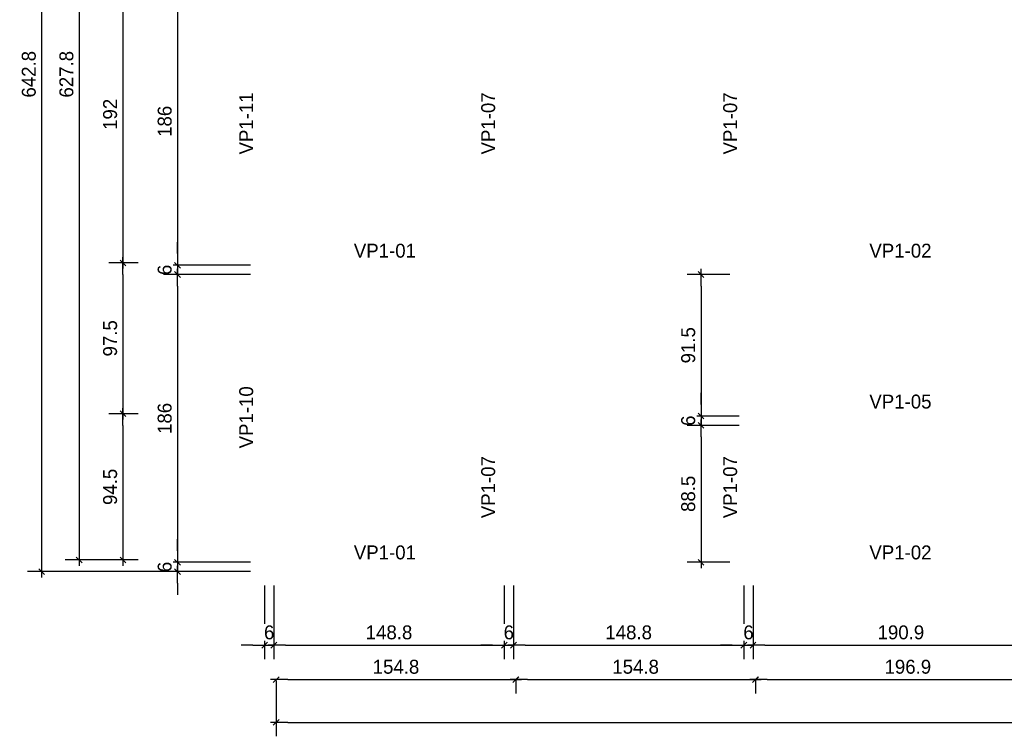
# Model space of a CAD drawing. Header units: millimetres. Extents: x 19442 to 19711, y 4351 to 4752.
# Tile 3 of 256: x 19442.45 to 19448.81, y 4514.73 to 4519.36. Entities that reach past the tile are written whole.
import ezdxf

# ---------------------------------------------------------------- set-up
doc = ezdxf.new("R2010")
doc.units = ezdxf.units.MM
doc.layers.add('0 @ 0.5', color=7, linetype='Continuous')
doc.layers.add('TEXTO @ 0.5', color=2, linetype='Continuous')
doc.styles.add('century gothic', font='GOTHIC.TTF')
doc.dimstyles.new('ANOTATIVE CM SMCONSTRUCCIONES', dxfattribs={"dimscale": 0, "dimtxt": 0.18, "dimasz": 0.15, "dimexe": 0.18, "dimexo": 0.18, "dimgap": 0.07, "dimtad": 1, "dimdec": 1, "dimlfac": 100, "dimdsep": 46, "dimtxsty": 'century gothic', "dimblk1": 'FLECHA1', "dimblk2": 'FLECHA1', "dimsah": 1, "dimcen": 0.18, "dimdle": 0.075, "dimclrd": 1, "dimclre": 1, "dimclrt": 2, "dimaunit": 1, "dimadec": 0, "dimazin": 2, "dimtfac": 0.75, "dimtdec": 1, "dimtix": 1, "dimtmove": 2, "dimatfit": 3, "dimfxl": 0.09, "dimtvp": 1.5, "dimtfill": 1, "dimtolj": 1, "dimtzin": 0, "dimarcsym": 0})

# ---------------------------------------------------------------- blocks, each defined once
blk = doc.blocks.new('FLECHA1')
at = {"color": 1}
blk.add_line((-1, 0), (0.496, 0), dxfattribs=at)
at = {"color": 4}
blk.add_line((-0.246, -0.248), (0.248, 0.25), dxfattribs=at)
blk = doc.blocks.new('*D422')
at = {"color": 1, "lineweight": -2, "transparency": 16777216}
for p, q in [((19443.2163, 4519.7075), (19443.0282, 4519.7075)), ((19443.1182, 4519.6325), (19443.1182, 4517.8625)), ((19443.2163, 4517.7875), (19443.0282, 4517.7875))]:
    blk.add_line(p, q, dxfattribs=at)
at = {"layer": 'Defpoints', "color": 0, "transparency": 16777216}
for p in [(19443.3063, 4519.7075), (19443.1182, 4517.7875), (19443.3063, 4517.7875)]:
    blk.add_point(p, dxfattribs=at)
at = {"color": 1, "lineweight": -2, "transparency": 16777216, "xscale": 0.075, "yscale": 0.075, "zscale": 0.075}
for p, rotation in [((19443.1182, 4519.7075), 90), ((19443.1182, 4517.7875), 270)]:
    blk.add_blockref('FLECHA1', p, dxfattribs=dict(at, rotation=rotation))
at = {"color": 2, "transparency": 16777216, "insert": (19443.0359, 4518.7475), "char_height": 0.09, "attachment_point": 5, "rotation": 90, "style": 'century gothic', "bg_fill": 3, "box_fill_scale": 1.1, "bg_fill_color": 256, "bg_fill_true_color": 13158600, "bg_fill_transparency": 0}
blk.add_mtext('\\A1;192', dxfattribs=at)
blk = doc.blocks.new('*D423')
at = {"color": 1, "lineweight": -2, "transparency": 16777216}
for p, q in [((19443.2163, 4522.1459), (19442.7458, 4522.1459)), ((19442.8358, 4522.0709), (19442.8358, 4515.9425)), ((19443.2163, 4515.8675), (19442.7458, 4515.8675))]:
    blk.add_line(p, q, dxfattribs=at)
at = {"layer": 'Defpoints', "color": 0, "transparency": 16777216}
for p in [(19443.3063, 4522.1459), (19442.8358, 4515.8675), (19443.3063, 4515.8675)]:
    blk.add_point(p, dxfattribs=at)
at = {"color": 1, "lineweight": -2, "transparency": 16777216, "xscale": 0.075, "yscale": 0.075, "zscale": 0.075}
for p, rotation in [((19442.8358, 4522.1459), 90), ((19442.8358, 4515.8675), 270)]:
    blk.add_blockref('FLECHA1', p, dxfattribs=dict(at, rotation=rotation))
at = {"color": 2, "transparency": 16777216, "insert": (19442.7535, 4519.0067), "char_height": 0.09, "attachment_point": 5, "rotation": 90, "style": 'century gothic', "bg_fill": 3, "box_fill_scale": 1.1, "bg_fill_color": 256, "bg_fill_true_color": 13158600, "bg_fill_transparency": 0}
blk.add_mtext('\\A1;627.8', dxfattribs=at)
blk = doc.blocks.new('*D424')
at = {"color": 1, "lineweight": -2, "transparency": 16777216}
for p, q in [((19447.2042, 4515.0891), (19447.2042, 4515.0046)), ((19447.2792, 4515.0946), (19449.098, 4515.0946)), ((19449.173, 4515.0994), (19449.173, 4515.0046))]:
    blk.add_line(p, q, dxfattribs=at)
at = {"layer": 'Defpoints', "color": 0, "transparency": 16777216}
for p in [(19447.2042, 4515.1791), (19449.173, 4515.1894), (19449.173, 4515.0946)]:
    blk.add_point(p, dxfattribs=at)
at = {"color": 1, "lineweight": -2, "transparency": 16777216, "xscale": 0.075, "yscale": 0.075, "zscale": 0.075, "rotation": 180}
blk.add_blockref('FLECHA1', (19447.2042, 4515.0946), dxfattribs=at)
at = {"color": 1, "lineweight": -2, "transparency": 16777216, "xscale": 0.075, "yscale": 0.075, "zscale": 0.075}
blk.add_blockref('FLECHA1', (19449.173, 4515.0946), dxfattribs=at)
at = {"color": 2, "transparency": 16777216, "insert": (19448.1886, 4515.1768), "char_height": 0.09, "attachment_point": 5, "style": 'century gothic', "bg_fill": 3, "box_fill_scale": 1.1, "bg_fill_color": 256, "bg_fill_true_color": 13158600, "bg_fill_transparency": 0}
blk.add_mtext('\\A1;196.9', dxfattribs=at)
blk = doc.blocks.new('*D427')
at = {"color": 1, "lineweight": -2, "transparency": 16777216}
for p, q in [((19454.2379, 4515.1494), (19454.2379, 4514.7279)), ((19444.108, 4515.0891), (19444.108, 4514.7279)), ((19444.183, 4514.8179), (19454.1629, 4514.8179))]:
    blk.add_line(p, q, dxfattribs=at)
at = {"layer": 'Defpoints', "color": 0, "transparency": 16777216}
for p in [(19444.108, 4515.1791), (19454.2379, 4515.2394), (19454.2379, 4514.8179)]:
    blk.add_point(p, dxfattribs=at)
at = {"color": 1, "lineweight": -2, "transparency": 16777216, "xscale": 0.075, "yscale": 0.075, "zscale": 0.075, "rotation": 180}
blk.add_blockref('FLECHA1', (19444.108, 4514.8179), dxfattribs=at)
at = {"color": 1, "lineweight": -2, "transparency": 16777216, "xscale": 0.075, "yscale": 0.075, "zscale": 0.075}
blk.add_blockref('FLECHA1', (19454.2379, 4514.8179), dxfattribs=at)
at = {"color": 2, "transparency": 16777216, "insert": (19449.173, 4514.9001), "char_height": 0.09, "attachment_point": 5, "style": 'century gothic', "bg_fill": 3, "box_fill_scale": 1.1, "bg_fill_color": 256, "bg_fill_true_color": 13158600, "bg_fill_transparency": 0}
blk.add_mtext('\\A1;1013', dxfattribs=at)
blk = doc.blocks.new('*D439')
at = {"color": 1, "lineweight": -2, "transparency": 16777216}
for p, q in [((19443.2163, 4517.7875), (19443.0282, 4517.7875)), ((19443.1182, 4517.7125), (19443.1182, 4516.8875)), ((19443.2163, 4516.8125), (19443.0282, 4516.8125))]:
    blk.add_line(p, q, dxfattribs=at)
at = {"layer": 'Defpoints', "color": 0, "transparency": 16777216}
for p in [(19443.3063, 4517.7875), (19443.1182, 4516.8125), (19443.3063, 4516.8125)]:
    blk.add_point(p, dxfattribs=at)
at = {"color": 1, "lineweight": -2, "transparency": 16777216, "xscale": 0.075, "yscale": 0.075, "zscale": 0.075}
for p, rotation in [((19443.1182, 4517.7875), 90), ((19443.1182, 4516.8125), 270)]:
    blk.add_blockref('FLECHA1', p, dxfattribs=dict(at, rotation=rotation))
at = {"color": 2, "transparency": 16777216, "insert": (19443.0359, 4517.3), "char_height": 0.09, "attachment_point": 5, "rotation": 90, "style": 'century gothic', "bg_fill": 3, "box_fill_scale": 1.1, "bg_fill_color": 256, "bg_fill_true_color": 13158600, "bg_fill_transparency": 0}
blk.add_mtext('\\A1;97.5', dxfattribs=at)
blk = doc.blocks.new('*D440')
at = {"color": 1, "lineweight": -2, "transparency": 16777216}
for p, q in [((19443.2163, 4516.8125), (19443.0282, 4516.8125)), ((19443.1182, 4516.7375), (19443.1182, 4515.9425)), ((19443.2163, 4515.8675), (19443.0282, 4515.8675))]:
    blk.add_line(p, q, dxfattribs=at)
at = {"layer": 'Defpoints', "color": 0, "transparency": 16777216}
for p in [(19443.3063, 4516.8125), (19443.1182, 4515.8675), (19443.3063, 4515.8675)]:
    blk.add_point(p, dxfattribs=at)
at = {"color": 1, "lineweight": -2, "transparency": 16777216, "xscale": 0.075, "yscale": 0.075, "zscale": 0.075}
for p, rotation in [((19443.1182, 4516.8125), 90), ((19443.1182, 4515.8675), 270)]:
    blk.add_blockref('FLECHA1', p, dxfattribs=dict(at, rotation=rotation))
at = {"color": 2, "transparency": 16777216, "insert": (19443.0359, 4516.34), "char_height": 0.09, "attachment_point": 5, "rotation": 90, "style": 'century gothic', "bg_fill": 3, "box_fill_scale": 1.1, "bg_fill_color": 256, "bg_fill_true_color": 13158600, "bg_fill_transparency": 0}
blk.add_mtext('\\A1;94.5', dxfattribs=at)
blk = doc.blocks.new('*D442')
at = {"color": 1, "lineweight": -2, "transparency": 16777216}
for p, q in [((19444.108, 4515.0891), (19444.108, 4515.0046)), ((19444.183, 4515.0946), (19445.5811, 4515.0946)), ((19445.6561, 4515.0891), (19445.6561, 4515.0046))]:
    blk.add_line(p, q, dxfattribs=at)
at = {"layer": 'Defpoints', "color": 0, "transparency": 16777216}
for p in [(19444.108, 4515.1791), (19445.6561, 4515.1791), (19445.6561, 4515.0946)]:
    blk.add_point(p, dxfattribs=at)
at = {"color": 1, "lineweight": -2, "transparency": 16777216, "xscale": 0.075, "yscale": 0.075, "zscale": 0.075, "rotation": 180}
blk.add_blockref('FLECHA1', (19444.108, 4515.0946), dxfattribs=at)
at = {"color": 1, "lineweight": -2, "transparency": 16777216, "xscale": 0.075, "yscale": 0.075, "zscale": 0.075}
blk.add_blockref('FLECHA1', (19445.6561, 4515.0946), dxfattribs=at)
at = {"color": 2, "transparency": 16777216, "insert": (19444.8821, 4515.1768), "char_height": 0.09, "attachment_point": 5, "style": 'century gothic', "bg_fill": 3, "box_fill_scale": 1.1, "bg_fill_color": 256, "bg_fill_true_color": 13158600, "bg_fill_transparency": 0}
blk.add_mtext('\\A1;154.8', dxfattribs=at)
blk = doc.blocks.new('*D443')
at = {"color": 1, "lineweight": -2, "transparency": 16777216}
for p, q in [((19445.6561, 4515.0891), (19445.6561, 4515.0046)), ((19445.7311, 4515.0946), (19447.1292, 4515.0946)), ((19447.2042, 4515.0891), (19447.2042, 4515.0046))]:
    blk.add_line(p, q, dxfattribs=at)
at = {"layer": 'Defpoints', "color": 0, "transparency": 16777216}
for p in [(19445.6561, 4515.1791), (19447.2042, 4515.1791), (19447.2042, 4515.0946)]:
    blk.add_point(p, dxfattribs=at)
at = {"color": 1, "lineweight": -2, "transparency": 16777216, "xscale": 0.075, "yscale": 0.075, "zscale": 0.075, "rotation": 180}
blk.add_blockref('FLECHA1', (19445.6561, 4515.0946), dxfattribs=at)
at = {"color": 1, "lineweight": -2, "transparency": 16777216, "xscale": 0.075, "yscale": 0.075, "zscale": 0.075}
blk.add_blockref('FLECHA1', (19447.2042, 4515.0946), dxfattribs=at)
at = {"color": 2, "transparency": 16777216, "insert": (19446.4302, 4515.1768), "char_height": 0.09, "attachment_point": 5, "style": 'century gothic', "bg_fill": 3, "box_fill_scale": 1.1, "bg_fill_color": 256, "bg_fill_true_color": 13158600, "bg_fill_transparency": 0}
blk.add_mtext('\\A1;154.8', dxfattribs=at)
blk = doc.blocks.new('*D460')
at = {"color": 1, "lineweight": -2, "transparency": 16777216}
for p, q in [((19443.943, 4519.6325), (19443.3806, 4519.6325)), ((19443.4706, 4519.5575), (19443.4706, 4517.8475)), ((19443.943, 4517.7725), (19443.3806, 4517.7725))]:
    blk.add_line(p, q, dxfattribs=at)
at = {"layer": 'Defpoints', "color": 0, "transparency": 16777216}
for p in [(19444.033, 4519.6325), (19443.4706, 4517.7725), (19444.033, 4517.7725)]:
    blk.add_point(p, dxfattribs=at)
at = {"color": 1, "lineweight": -2, "transparency": 16777216, "xscale": 0.075, "yscale": 0.075, "zscale": 0.075}
for p, rotation in [((19443.4706, 4519.6325), 90), ((19443.4706, 4517.7725), 270)]:
    blk.add_blockref('FLECHA1', p, dxfattribs=dict(at, rotation=rotation))
at = {"color": 2, "transparency": 16777216, "insert": (19443.3883, 4518.7025), "char_height": 0.09, "attachment_point": 5, "rotation": 90, "style": 'century gothic', "bg_fill": 3, "box_fill_scale": 1.1, "bg_fill_color": 256, "bg_fill_true_color": 13158600, "bg_fill_transparency": 0}
blk.add_mtext('\\A1;186', dxfattribs=at)
blk = doc.blocks.new('*D461')
at = {"color": 1, "lineweight": -2, "transparency": 16777216}
for p, q in [((19443.4706, 4517.8475), (19443.4706, 4517.9225)), ((19443.943, 4517.7725), (19443.3806, 4517.7725)), ((19443.4706, 4517.7725), (19443.4706, 4517.7125)), ((19443.943, 4517.7125), (19443.3806, 4517.7125)), ((19443.4706, 4517.6375), (19443.4706, 4517.5625))]:
    blk.add_line(p, q, dxfattribs=at)
at = {"layer": 'Defpoints', "color": 0, "transparency": 16777216}
for p in [(19444.033, 4517.7725), (19444.033, 4517.7125)]:
    blk.add_point(p, dxfattribs=at)
at = {"color": 1, "lineweight": -2, "transparency": 16777216, "xscale": 0.075, "yscale": 0.075, "zscale": 0.075}
for p, rotation in [((19443.4706, 4517.7725), 270), ((19443.4706, 4517.7125), 90)]:
    blk.add_blockref('FLECHA1', p, dxfattribs=dict(at, rotation=rotation))
at = {"color": 2, "transparency": 16777216, "insert": (19443.3883, 4517.7425), "char_height": 0.09, "attachment_point": 5, "rotation": 90, "style": 'century gothic', "bg_fill": 3, "box_fill_scale": 1.1, "bg_fill_color": 256, "bg_fill_true_color": 13158600, "bg_fill_transparency": 0}
blk.add_mtext('\\A1;6', dxfattribs=at)
at = {"layer": 'Defpoints', "color": 0, "transparency": 16777216}
blk.add_point((19443.4706, 4517.7125), dxfattribs=at)
blk = doc.blocks.new('*D462')
at = {"color": 1, "lineweight": -2, "transparency": 16777216}
for p, q in [((19443.943, 4517.7125), (19443.3806, 4517.7125)), ((19443.4706, 4517.6375), (19443.4706, 4515.9275)), ((19443.943, 4515.8525), (19443.3806, 4515.8525))]:
    blk.add_line(p, q, dxfattribs=at)
at = {"layer": 'Defpoints', "color": 0, "transparency": 16777216}
for p in [(19444.033, 4517.7125), (19443.4706, 4515.8525), (19444.033, 4515.8525)]:
    blk.add_point(p, dxfattribs=at)
at = {"color": 1, "lineweight": -2, "transparency": 16777216, "xscale": 0.075, "yscale": 0.075, "zscale": 0.075}
for p, rotation in [((19443.4706, 4517.7125), 90), ((19443.4706, 4515.8525), 270)]:
    blk.add_blockref('FLECHA1', p, dxfattribs=dict(at, rotation=rotation))
at = {"color": 2, "transparency": 16777216, "insert": (19443.3883, 4516.7825), "char_height": 0.09, "attachment_point": 5, "rotation": 90, "style": 'century gothic', "bg_fill": 3, "box_fill_scale": 1.1, "bg_fill_color": 256, "bg_fill_true_color": 13158600, "bg_fill_transparency": 0}
blk.add_mtext('\\A1;186', dxfattribs=at)
blk = doc.blocks.new('*D463')
at = {"color": 1, "lineweight": -2, "transparency": 16777216}
for p, q in [((19443.4706, 4515.9275), (19443.4706, 4516.0025)), ((19443.943, 4515.8525), (19443.3806, 4515.8525)), ((19443.4706, 4515.8525), (19443.4706, 4515.7925)), ((19443.943, 4515.7925), (19443.3806, 4515.7925)), ((19443.4706, 4515.7175), (19443.4706, 4515.6425))]:
    blk.add_line(p, q, dxfattribs=at)
at = {"layer": 'Defpoints', "color": 0, "transparency": 16777216}
for p in [(19444.033, 4515.8525), (19444.033, 4515.7925)]:
    blk.add_point(p, dxfattribs=at)
at = {"color": 1, "lineweight": -2, "transparency": 16777216, "xscale": 0.075, "yscale": 0.075, "zscale": 0.075}
for p, rotation in [((19443.4706, 4515.8525), 270), ((19443.4706, 4515.7925), 90)]:
    blk.add_blockref('FLECHA1', p, dxfattribs=dict(at, rotation=rotation))
at = {"color": 2, "transparency": 16777216, "insert": (19443.3883, 4515.8225), "char_height": 0.09, "attachment_point": 5, "rotation": 90, "style": 'century gothic', "bg_fill": 3, "box_fill_scale": 1.1, "bg_fill_color": 256, "bg_fill_true_color": 13158600, "bg_fill_transparency": 0}
blk.add_mtext('\\A1;6', dxfattribs=at)
at = {"layer": 'Defpoints', "color": 0, "transparency": 16777216}
blk.add_point((19443.4706, 4515.7925), dxfattribs=at)
blk = doc.blocks.new('*D464')
at = {"color": 1, "lineweight": -2, "transparency": 16777216}
for p, q in [((19447.0392, 4517.7125), (19446.7625, 4517.7125)), ((19446.8525, 4517.6375), (19446.8525, 4516.8725)), ((19447.0992, 4516.7975), (19446.7625, 4516.7975))]:
    blk.add_line(p, q, dxfattribs=at)
at = {"layer": 'Defpoints', "color": 0, "transparency": 16777216}
for p in [(19447.1292, 4517.7125), (19446.8525, 4516.7975), (19447.1892, 4516.7975)]:
    blk.add_point(p, dxfattribs=at)
at = {"color": 1, "lineweight": -2, "transparency": 16777216, "xscale": 0.075, "yscale": 0.075, "zscale": 0.075}
for p, rotation in [((19446.8525, 4517.7125), 90), ((19446.8525, 4516.7975), 270)]:
    blk.add_blockref('FLECHA1', p, dxfattribs=dict(at, rotation=rotation))
at = {"color": 2, "transparency": 16777216, "insert": (19446.7702, 4517.255), "char_height": 0.09, "attachment_point": 5, "rotation": 90, "style": 'century gothic', "bg_fill": 3, "box_fill_scale": 1.1, "bg_fill_color": 256, "bg_fill_true_color": 13158600, "bg_fill_transparency": 0}
blk.add_mtext('\\A1;91.5', dxfattribs=at)
blk = doc.blocks.new('*D465')
at = {"color": 1, "lineweight": -2, "transparency": 16777216}
for p, q in [((19446.8525, 4516.8725), (19446.8525, 4516.9475)), ((19447.0992, 4516.7975), (19446.7625, 4516.7975)), ((19446.8525, 4516.7975), (19446.8525, 4516.7375)), ((19447.0992, 4516.7375), (19446.7625, 4516.7375)), ((19446.8525, 4516.6625), (19446.8525, 4516.5875))]:
    blk.add_line(p, q, dxfattribs=at)
at = {"layer": 'Defpoints', "color": 0, "transparency": 16777216}
for p in [(19447.1892, 4516.7975), (19447.1892, 4516.7375)]:
    blk.add_point(p, dxfattribs=at)
at = {"color": 1, "lineweight": -2, "transparency": 16777216, "xscale": 0.075, "yscale": 0.075, "zscale": 0.075}
for p, rotation in [((19446.8525, 4516.7975), 270), ((19446.8525, 4516.7375), 90)]:
    blk.add_blockref('FLECHA1', p, dxfattribs=dict(at, rotation=rotation))
at = {"color": 2, "transparency": 16777216, "insert": (19446.7702, 4516.7675), "char_height": 0.09, "attachment_point": 5, "rotation": 90, "style": 'century gothic', "bg_fill": 3, "box_fill_scale": 1.1, "bg_fill_color": 256, "bg_fill_true_color": 13158600, "bg_fill_transparency": 0}
blk.add_mtext('\\A1;6', dxfattribs=at)
at = {"layer": 'Defpoints', "color": 0, "transparency": 16777216}
blk.add_point((19446.8525, 4516.7375), dxfattribs=at)
blk = doc.blocks.new('*D466')
at = {"color": 1, "lineweight": -2, "transparency": 16777216}
for p, q in [((19447.0992, 4516.7375), (19446.7625, 4516.7375)), ((19446.8525, 4516.6625), (19446.8525, 4515.9275)), ((19447.0392, 4515.8525), (19446.7625, 4515.8525))]:
    blk.add_line(p, q, dxfattribs=at)
at = {"layer": 'Defpoints', "color": 0, "transparency": 16777216}
for p in [(19447.1892, 4516.7375), (19446.8525, 4515.8525), (19447.1292, 4515.8525)]:
    blk.add_point(p, dxfattribs=at)
at = {"color": 1, "lineweight": -2, "transparency": 16777216, "xscale": 0.075, "yscale": 0.075, "zscale": 0.075}
for p, rotation in [((19446.8525, 4516.7375), 90), ((19446.8525, 4515.8525), 270)]:
    blk.add_blockref('FLECHA1', p, dxfattribs=dict(at, rotation=rotation))
at = {"color": 2, "transparency": 16777216, "insert": (19446.7702, 4516.295), "char_height": 0.09, "attachment_point": 5, "rotation": 90, "style": 'century gothic', "bg_fill": 3, "box_fill_scale": 1.1, "bg_fill_color": 256, "bg_fill_true_color": 13158600, "bg_fill_transparency": 0}
blk.add_mtext('\\A1;88.5', dxfattribs=at)
blk = doc.blocks.new('*D467')
at = {"color": 1, "lineweight": -2, "transparency": 16777216}
for p, q in [((19444.033, 4515.7025), (19444.033, 4515.2268)), ((19444.093, 4515.7025), (19444.093, 4515.2268)), ((19443.958, 4515.3168), (19443.883, 4515.3168)), ((19444.033, 4515.3168), (19444.093, 4515.3168)), ((19444.168, 4515.3168), (19444.243, 4515.3168))]:
    blk.add_line(p, q, dxfattribs=at)
at = {"layer": 'Defpoints', "color": 0, "transparency": 16777216}
for p in [(19444.033, 4515.7925), (19444.093, 4515.7925)]:
    blk.add_point(p, dxfattribs=at)
at = {"color": 1, "lineweight": -2, "transparency": 16777216, "xscale": 0.075, "yscale": 0.075, "zscale": 0.075}
blk.add_blockref('FLECHA1', (19444.033, 4515.3168), dxfattribs=at)
at = {"color": 1, "lineweight": -2, "transparency": 16777216, "xscale": 0.075, "yscale": 0.075, "zscale": 0.075, "rotation": 180}
blk.add_blockref('FLECHA1', (19444.093, 4515.3168), dxfattribs=at)
at = {"color": 2, "transparency": 16777216, "insert": (19444.063, 4515.3991), "char_height": 0.09, "attachment_point": 5, "style": 'century gothic', "bg_fill": 3, "box_fill_scale": 1.1, "bg_fill_color": 256, "bg_fill_true_color": 13158600, "bg_fill_transparency": 0}
blk.add_mtext('\\A1;6', dxfattribs=at)
at = {"layer": 'Defpoints', "color": 0, "transparency": 16777216}
blk.add_point((19444.093, 4515.3168), dxfattribs=at)
blk = doc.blocks.new('*D468')
at = {"color": 1, "lineweight": -2, "transparency": 16777216}
for p, q in [((19444.093, 4515.7025), (19444.093, 4515.2268)), ((19445.5811, 4515.7025), (19445.5811, 4515.2268)), ((19444.168, 4515.3168), (19445.5061, 4515.3168))]:
    blk.add_line(p, q, dxfattribs=at)
at = {"layer": 'Defpoints', "color": 0, "transparency": 16777216}
for p in [(19444.093, 4515.7925), (19445.5811, 4515.7925), (19445.5811, 4515.3168)]:
    blk.add_point(p, dxfattribs=at)
at = {"color": 1, "lineweight": -2, "transparency": 16777216, "xscale": 0.075, "yscale": 0.075, "zscale": 0.075, "rotation": 180}
blk.add_blockref('FLECHA1', (19444.093, 4515.3168), dxfattribs=at)
at = {"color": 1, "lineweight": -2, "transparency": 16777216, "xscale": 0.075, "yscale": 0.075, "zscale": 0.075}
blk.add_blockref('FLECHA1', (19445.5811, 4515.3168), dxfattribs=at)
at = {"color": 2, "transparency": 16777216, "insert": (19444.8371, 4515.3991), "char_height": 0.09, "attachment_point": 5, "style": 'century gothic', "bg_fill": 3, "box_fill_scale": 1.1, "bg_fill_color": 256, "bg_fill_true_color": 13158600, "bg_fill_transparency": 0}
blk.add_mtext('\\A1;148.8', dxfattribs=at)
blk = doc.blocks.new('*D469')
at = {"color": 1, "lineweight": -2, "transparency": 16777216}
for p, q in [((19445.5811, 4515.7025), (19445.5811, 4515.2268)), ((19445.6411, 4515.7025), (19445.6411, 4515.2268)), ((19445.5061, 4515.3168), (19445.4311, 4515.3168)), ((19445.5811, 4515.3168), (19445.6411, 4515.3168)), ((19445.7161, 4515.3168), (19445.7911, 4515.3168))]:
    blk.add_line(p, q, dxfattribs=at)
at = {"layer": 'Defpoints', "color": 0, "transparency": 16777216}
for p in [(19445.5811, 4515.7925), (19445.6411, 4515.7925)]:
    blk.add_point(p, dxfattribs=at)
at = {"color": 1, "lineweight": -2, "transparency": 16777216, "xscale": 0.075, "yscale": 0.075, "zscale": 0.075}
blk.add_blockref('FLECHA1', (19445.5811, 4515.3168), dxfattribs=at)
at = {"color": 1, "lineweight": -2, "transparency": 16777216, "xscale": 0.075, "yscale": 0.075, "zscale": 0.075, "rotation": 180}
blk.add_blockref('FLECHA1', (19445.6411, 4515.3168), dxfattribs=at)
at = {"color": 2, "transparency": 16777216, "insert": (19445.6111, 4515.3991), "char_height": 0.09, "attachment_point": 5, "style": 'century gothic', "bg_fill": 3, "box_fill_scale": 1.1, "bg_fill_color": 256, "bg_fill_true_color": 13158600, "bg_fill_transparency": 0}
blk.add_mtext('\\A1;6', dxfattribs=at)
at = {"layer": 'Defpoints', "color": 0, "transparency": 16777216}
blk.add_point((19445.6411, 4515.3168), dxfattribs=at)
blk = doc.blocks.new('*D470')
at = {"color": 1, "lineweight": -2, "transparency": 16777216}
for p, q in [((19445.6411, 4515.7025), (19445.6411, 4515.2268)), ((19447.1292, 4515.7025), (19447.1292, 4515.2268)), ((19445.7161, 4515.3168), (19447.0542, 4515.3168))]:
    blk.add_line(p, q, dxfattribs=at)
at = {"layer": 'Defpoints', "color": 0, "transparency": 16777216}
for p in [(19445.6411, 4515.7925), (19447.1292, 4515.7925), (19447.1292, 4515.3168)]:
    blk.add_point(p, dxfattribs=at)
at = {"color": 1, "lineweight": -2, "transparency": 16777216, "xscale": 0.075, "yscale": 0.075, "zscale": 0.075, "rotation": 180}
blk.add_blockref('FLECHA1', (19445.6411, 4515.3168), dxfattribs=at)
at = {"color": 1, "lineweight": -2, "transparency": 16777216, "xscale": 0.075, "yscale": 0.075, "zscale": 0.075}
blk.add_blockref('FLECHA1', (19447.1292, 4515.3168), dxfattribs=at)
at = {"color": 2, "transparency": 16777216, "insert": (19446.3852, 4515.3991), "char_height": 0.09, "attachment_point": 5, "style": 'century gothic', "bg_fill": 3, "box_fill_scale": 1.1, "bg_fill_color": 256, "bg_fill_true_color": 13158600, "bg_fill_transparency": 0}
blk.add_mtext('\\A1;148.8', dxfattribs=at)
blk = doc.blocks.new('*D471')
at = {"color": 1, "lineweight": -2, "transparency": 16777216}
for p, q in [((19447.1292, 4515.7025), (19447.1292, 4515.2268)), ((19447.1892, 4515.7025), (19447.1892, 4515.2268)), ((19447.0542, 4515.3168), (19446.9792, 4515.3168)), ((19447.1292, 4515.3168), (19447.1892, 4515.3168)), ((19447.2642, 4515.3168), (19447.3392, 4515.3168))]:
    blk.add_line(p, q, dxfattribs=at)
at = {"layer": 'Defpoints', "color": 0, "transparency": 16777216}
for p in [(19447.1292, 4515.7925), (19447.1892, 4515.7925)]:
    blk.add_point(p, dxfattribs=at)
at = {"color": 1, "lineweight": -2, "transparency": 16777216, "xscale": 0.075, "yscale": 0.075, "zscale": 0.075}
blk.add_blockref('FLECHA1', (19447.1292, 4515.3168), dxfattribs=at)
at = {"color": 1, "lineweight": -2, "transparency": 16777216, "xscale": 0.075, "yscale": 0.075, "zscale": 0.075, "rotation": 180}
blk.add_blockref('FLECHA1', (19447.1892, 4515.3168), dxfattribs=at)
at = {"color": 2, "transparency": 16777216, "insert": (19447.1592, 4515.3991), "char_height": 0.09, "attachment_point": 5, "style": 'century gothic', "bg_fill": 3, "box_fill_scale": 1.1, "bg_fill_color": 256, "bg_fill_true_color": 13158600, "bg_fill_transparency": 0}
blk.add_mtext('\\A1;6', dxfattribs=at)
at = {"layer": 'Defpoints', "color": 0, "transparency": 16777216}
blk.add_point((19447.1892, 4515.3168), dxfattribs=at)
blk = doc.blocks.new('*D472')
at = {"color": 1, "lineweight": -2, "transparency": 16777216}
for p, q in [((19447.1892, 4515.7025), (19447.1892, 4515.2268)), ((19449.098, 4515.7025), (19449.098, 4515.2268)), ((19447.2642, 4515.3168), (19449.023, 4515.3168))]:
    blk.add_line(p, q, dxfattribs=at)
at = {"layer": 'Defpoints', "color": 0, "transparency": 16777216}
for p in [(19447.1892, 4515.7925), (19449.098, 4515.7925), (19449.098, 4515.3168)]:
    blk.add_point(p, dxfattribs=at)
at = {"color": 1, "lineweight": -2, "transparency": 16777216, "xscale": 0.075, "yscale": 0.075, "zscale": 0.075, "rotation": 180}
blk.add_blockref('FLECHA1', (19447.1892, 4515.3168), dxfattribs=at)
at = {"color": 1, "lineweight": -2, "transparency": 16777216, "xscale": 0.075, "yscale": 0.075, "zscale": 0.075}
blk.add_blockref('FLECHA1', (19449.098, 4515.3168), dxfattribs=at)
at = {"color": 2, "transparency": 16777216, "insert": (19448.1436, 4515.3991), "char_height": 0.09, "attachment_point": 5, "style": 'century gothic', "bg_fill": 3, "box_fill_scale": 1.1, "bg_fill_color": 256, "bg_fill_true_color": 13158600, "bg_fill_transparency": 0}
blk.add_mtext('\\A1;190.9', dxfattribs=at)
blk = doc.blocks.new('*D740')
at = {"color": 1, "lineweight": -2, "transparency": 16777216}
for p, q in [((19443.943, 4522.2209), (19442.5027, 4522.2209)), ((19442.5927, 4522.1459), (19442.5927, 4515.8675)), ((19443.943, 4515.7925), (19442.5027, 4515.7925))]:
    blk.add_line(p, q, dxfattribs=at)
at = {"layer": 'Defpoints', "color": 0, "transparency": 16777216}
for p in [(19444.033, 4522.2209), (19442.5927, 4515.7925), (19444.033, 4515.7925)]:
    blk.add_point(p, dxfattribs=at)
at = {"color": 1, "lineweight": -2, "transparency": 16777216, "xscale": 0.075, "yscale": 0.075, "zscale": 0.075}
for p, rotation in [((19442.5927, 4522.2209), 90), ((19442.5927, 4515.7925), 270)]:
    blk.add_blockref('FLECHA1', p, dxfattribs=dict(at, rotation=rotation))
at = {"color": 2, "transparency": 16777216, "insert": (19442.5105, 4519.0067), "char_height": 0.09, "attachment_point": 5, "rotation": 90, "style": 'century gothic', "bg_fill": 3, "box_fill_scale": 1.1, "bg_fill_color": 256, "bg_fill_true_color": 13158600, "bg_fill_transparency": 0}
blk.add_mtext('\\A1;642.8', dxfattribs=at)

msp = doc.modelspace()

# ---------------------------------------------------------------- texts
at = {"layer": 'TEXTO @ 0.5', "color": 2, "char_height": 0.09, "width": 0.238534, "attachment_point": 1, "rotation": 90, "style": 'century gothic'}
for insert in [(19445.4326, 4518.4883), (19446.9957, 4518.4883), (19445.4326, 4516.1375)]:
    msp.add_mtext('VP1-07', dxfattribs=dict(at, insert=insert))
at = {"layer": 'TEXTO @ 0.5', "color": 2, "char_height": 0.09, "width": 0.238534, "attachment_point": 1, "style": 'century gothic'}
for s, insert in [('VP1-01', (19444.6098, 4517.9114)), ('VP1-02', (19447.94, 4517.9114)), ('VP1-05', (19447.94, 4516.9364)), ('VP1-01', (19444.6098, 4515.9614)), ('VP1-02', (19447.94, 4515.9614))]:
    msp.add_mtext(s, dxfattribs=dict(at, insert=insert))

# ---------------------------------------------------------------- dimensions: what is measured, and where the dimension line sits
at = {"layer": '0 @ 0.5'}
for base, p1, p2, picture, middle in [((19443.1182, 4517.7875), (19443.3063, 4519.7075), (19443.3063, 4517.7875), '*D422', (19443.0359, 4518.7475)), ((19446.8525, 4516.7975), (19447.1292, 4517.7125), (19447.1892, 4516.7975), '*D464', (19446.7702, 4517.255))]:
    dim = msp.add_linear_dim(base=base, p1=p1, p2=p2, angle=90, dimstyle='ANOTATIVE CM SMCONSTRUCCIONES', override={"dimscale": 0.5, "dimtix": 1, "dimtofl": 1, "dimtmove": 2, "dimatfit": 3}, dxfattribs=at)
    dim.commit()
    dim.dimension.update_dxf_attribs({"geometry": picture, "text_midpoint": middle})
dim = msp.add_linear_dim(base=(19449.173, 4515.0946), p1=(19447.2042, 4515.1791), p2=(19449.173, 4515.1894), dimstyle='ANOTATIVE CM SMCONSTRUCCIONES', override={"dimscale": 0.5, "dimtix": 1, "dimtofl": 1, "dimtmove": 2, "dimatfit": 3}, dxfattribs=at)
dim.commit()
dim.dimension.update_dxf_attribs({"geometry": '*D424', "text_midpoint": (19448.1886, 4515.1768)})

# ---------------------------------------------------------------- next in the draw order: dimensions: what is measured, and where the dimension line sits
for base, p1, p2, picture, middle in [((19442.8358, 4515.8675), (19443.3063, 4522.1459), (19443.3063, 4515.8675), '*D423', (19442.7535, 4519.0067)), ((19446.8525, 4516.7375), (19447.1892, 4516.7975), (19447.1892, 4516.7375), '*D465', (19446.7702, 4516.7675))]:
    dim = msp.add_linear_dim(base=base, p1=p1, p2=p2, angle=90, dimstyle='ANOTATIVE CM SMCONSTRUCCIONES', override={"dimscale": 0.5, "dimtix": 1, "dimtofl": 1, "dimtmove": 2, "dimatfit": 3}, dxfattribs=at)
    dim.commit()
    dim.dimension.update_dxf_attribs({"geometry": picture, "text_midpoint": middle})
dim = msp.add_linear_dim(base=(19454.2379, 4514.8179), p1=(19444.108, 4515.1791), p2=(19454.2379, 4515.2394), dimstyle='ANOTATIVE CM SMCONSTRUCCIONES', override={"dimscale": 0.5, "dimtix": 1, "dimtofl": 1, "dimtmove": 2, "dimatfit": 3}, dxfattribs=at)
dim.commit()
dim.dimension.update_dxf_attribs({"geometry": '*D427', "text_midpoint": (19449.173, 4514.9001)})

# ---------------------------------------------------------------- next in the draw order: dimensions: what is measured, and where the dimension line sits
for base, p1, p2, picture, middle in [((19443.1182, 4516.8125), (19443.3063, 4517.7875), (19443.3063, 4516.8125), '*D439', (19443.0359, 4517.3)), ((19446.8525, 4515.8525), (19447.1892, 4516.7375), (19447.1292, 4515.8525), '*D466', (19446.7702, 4516.295))]:
    dim = msp.add_linear_dim(base=base, p1=p1, p2=p2, angle=90, dimstyle='ANOTATIVE CM SMCONSTRUCCIONES', override={"dimscale": 0.5, "dimtix": 1, "dimtofl": 1, "dimtmove": 2, "dimatfit": 3}, dxfattribs=at)
    dim.commit()
    dim.dimension.update_dxf_attribs({"geometry": picture, "text_midpoint": middle})
dim = msp.add_linear_dim(base=(19445.6561, 4515.0946), p1=(19444.108, 4515.1791), p2=(19445.6561, 4515.1791), dimstyle='ANOTATIVE CM SMCONSTRUCCIONES', override={"dimscale": 0.5, "dimtix": 1, "dimtofl": 1, "dimtmove": 2, "dimatfit": 3}, dxfattribs=at)
dim.commit()
dim.dimension.update_dxf_attribs({"geometry": '*D442', "text_midpoint": (19444.8821, 4515.1768)})

# ---------------------------------------------------------------- next in the draw order: texts
at = {"layer": 'TEXTO @ 0.5', "color": 2, "insert": (19446.9957, 4516.1375), "char_height": 0.09, "width": 0.238534, "attachment_point": 1, "rotation": 90, "style": 'century gothic'}
msp.add_mtext('VP1-07', dxfattribs=at)

# ---------------------------------------------------------------- next in the draw order: dimensions: what is measured, and where the dimension line sits
at = {"layer": '0 @ 0.5'}
for base, p1, p2, picture, middle in [((19443.4706, 4517.7725), (19444.033, 4519.6325), (19444.033, 4517.7725), '*D460', (19443.3883, 4518.7025)), ((19443.1182, 4515.8675), (19443.3063, 4516.8125), (19443.3063, 4515.8675), '*D440', (19443.0359, 4516.34))]:
    dim = msp.add_linear_dim(base=base, p1=p1, p2=p2, angle=90, dimstyle='ANOTATIVE CM SMCONSTRUCCIONES', override={"dimscale": 0.5, "dimtix": 1, "dimtofl": 1, "dimtmove": 2, "dimatfit": 3}, dxfattribs=at)
    dim.commit()
    dim.dimension.update_dxf_attribs({"geometry": picture, "text_midpoint": middle})
dim = msp.add_linear_dim(base=(19447.2042, 4515.0946), p1=(19445.6561, 4515.1791), p2=(19447.2042, 4515.1791), dimstyle='ANOTATIVE CM SMCONSTRUCCIONES', override={"dimscale": 0.5, "dimtix": 1, "dimtofl": 1, "dimtmove": 2, "dimatfit": 3}, dxfattribs=at)
dim.commit()
dim.dimension.update_dxf_attribs({"geometry": '*D443', "text_midpoint": (19446.4302, 4515.1768)})

# ---------------------------------------------------------------- next in the draw order: texts
at = {"layer": 'TEXTO @ 0.5', "color": 2, "insert": (19443.8695, 4518.4883), "char_height": 0.09, "width": 0.238534, "attachment_point": 1, "rotation": 90, "style": 'century gothic'}
msp.add_mtext('VP1-11', dxfattribs=at)

# ---------------------------------------------------------------- next in the draw order: dimensions: what is measured, and where the dimension line sits
at = {"layer": '0 @ 0.5'}
dim = msp.add_linear_dim(base=(19443.4706, 4517.7125), p1=(19444.033, 4517.7725), p2=(19444.033, 4517.7125), angle=90, dimstyle='ANOTATIVE CM SMCONSTRUCCIONES', override={"dimscale": 0.5, "dimtix": 1, "dimtofl": 1, "dimtmove": 2, "dimatfit": 3}, dxfattribs=at)
dim.commit()
dim.dimension.update_dxf_attribs({"geometry": '*D461', "text_midpoint": (19443.3883, 4517.7425)})

# ---------------------------------------------------------------- next in the draw order: dimensions: what is measured, and where the dimension line sits
dim = msp.add_linear_dim(base=(19443.4706, 4515.8525), p1=(19444.033, 4517.7125), p2=(19444.033, 4515.8525), angle=90, dimstyle='ANOTATIVE CM SMCONSTRUCCIONES', override={"dimscale": 0.5, "dimtix": 1, "dimtofl": 1, "dimtmove": 2, "dimatfit": 3}, dxfattribs=at)
dim.commit()
dim.dimension.update_dxf_attribs({"geometry": '*D462', "text_midpoint": (19443.3883, 4516.7825)})

# ---------------------------------------------------------------- next in the draw order: texts
at = {"layer": 'TEXTO @ 0.5', "color": 2, "insert": (19443.8695, 4516.5887), "char_height": 0.09, "width": 0.238534, "attachment_point": 1, "rotation": 90, "style": 'century gothic'}
msp.add_mtext('VP1-10', dxfattribs=at)

# ---------------------------------------------------------------- next in the draw order: dimensions: what is measured, and where the dimension line sits
at = {"layer": '0 @ 0.5'}
dim = msp.add_linear_dim(base=(19443.4706, 4515.7925), p1=(19444.033, 4515.8525), p2=(19444.033, 4515.7925), angle=90, dimstyle='ANOTATIVE CM SMCONSTRUCCIONES', override={"dimscale": 0.5, "dimtix": 1, "dimtofl": 1, "dimtmove": 2, "dimatfit": 3}, dxfattribs=at)
dim.commit()
dim.dimension.update_dxf_attribs({"geometry": '*D463', "text_midpoint": (19443.3883, 4515.8225)})

# ---------------------------------------------------------------- next in the draw order: dimensions: what is measured, and where the dimension line sits
dim = msp.add_linear_dim(base=(19444.093, 4515.3168), p1=(19444.033, 4515.7925), p2=(19444.093, 4515.7925), dimstyle='ANOTATIVE CM SMCONSTRUCCIONES', override={"dimscale": 0.5, "dimtix": 1, "dimtofl": 1, "dimtmove": 2, "dimatfit": 3}, dxfattribs=at)
dim.commit()
dim.dimension.update_dxf_attribs({"geometry": '*D467', "text_midpoint": (19444.063, 4515.3991)})

# ---------------------------------------------------------------- next in the draw order: dimensions: what is measured, and where the dimension line sits
dim = msp.add_linear_dim(base=(19445.5811, 4515.3168), p1=(19444.093, 4515.7925), p2=(19445.5811, 4515.7925), dimstyle='ANOTATIVE CM SMCONSTRUCCIONES', override={"dimscale": 0.5, "dimtix": 1, "dimtofl": 1, "dimtmove": 2, "dimatfit": 3}, dxfattribs=at)
dim.commit()
dim.dimension.update_dxf_attribs({"geometry": '*D468', "text_midpoint": (19444.8371, 4515.3991)})

# ---------------------------------------------------------------- next in the draw order: dimensions: what is measured, and where the dimension line sits
dim = msp.add_linear_dim(base=(19442.5927, 4515.7925), p1=(19444.033, 4522.2209), p2=(19444.033, 4515.7925), angle=90, dimstyle='ANOTATIVE CM SMCONSTRUCCIONES', override={"dimscale": 0.5, "dimtix": 1, "dimtofl": 1, "dimtmove": 2, "dimatfit": 3}, dxfattribs=at)
dim.commit()
dim.dimension.update_dxf_attribs({"geometry": '*D740', "text_midpoint": (19442.5105, 4519.0067)})
dim = msp.add_linear_dim(base=(19445.6411, 4515.3168), p1=(19445.5811, 4515.7925), p2=(19445.6411, 4515.7925), dimstyle='ANOTATIVE CM SMCONSTRUCCIONES', override={"dimscale": 0.5, "dimtix": 1, "dimtofl": 1, "dimtmove": 2, "dimatfit": 3}, dxfattribs=at)
dim.commit()
dim.dimension.update_dxf_attribs({"geometry": '*D469', "text_midpoint": (19445.6111, 4515.3991)})

# ---------------------------------------------------------------- next in the draw order: dimensions: what is measured, and where the dimension line sits
dim = msp.add_linear_dim(base=(19447.1292, 4515.3168), p1=(19445.6411, 4515.7925), p2=(19447.1292, 4515.7925), dimstyle='ANOTATIVE CM SMCONSTRUCCIONES', override={"dimscale": 0.5, "dimtix": 1, "dimtofl": 1, "dimtmove": 2, "dimatfit": 3}, dxfattribs=at)
dim.commit()
dim.dimension.update_dxf_attribs({"geometry": '*D470', "text_midpoint": (19446.3852, 4515.3991)})

# ---------------------------------------------------------------- next in the draw order: dimensions: what is measured, and where the dimension line sits
dim = msp.add_linear_dim(base=(19447.1892, 4515.3168), p1=(19447.1292, 4515.7925), p2=(19447.1892, 4515.7925), dimstyle='ANOTATIVE CM SMCONSTRUCCIONES', override={"dimscale": 0.5, "dimtix": 1, "dimtofl": 1, "dimtmove": 2, "dimatfit": 3}, dxfattribs=at)
dim.commit()
dim.dimension.update_dxf_attribs({"geometry": '*D471', "text_midpoint": (19447.1592, 4515.3991)})

# ---------------------------------------------------------------- next in the draw order: dimensions: what is measured, and where the dimension line sits
dim = msp.add_linear_dim(base=(19449.098, 4515.3168), p1=(19447.1892, 4515.7925), p2=(19449.098, 4515.7925), dimstyle='ANOTATIVE CM SMCONSTRUCCIONES', override={"dimscale": 0.5, "dimtix": 1, "dimtofl": 1, "dimtmove": 2, "dimatfit": 3}, dxfattribs=at)
dim.commit()
dim.dimension.update_dxf_attribs({"geometry": '*D472', "text_midpoint": (19448.1436, 4515.3991)})

doc.saveas('drawing.dxf')
